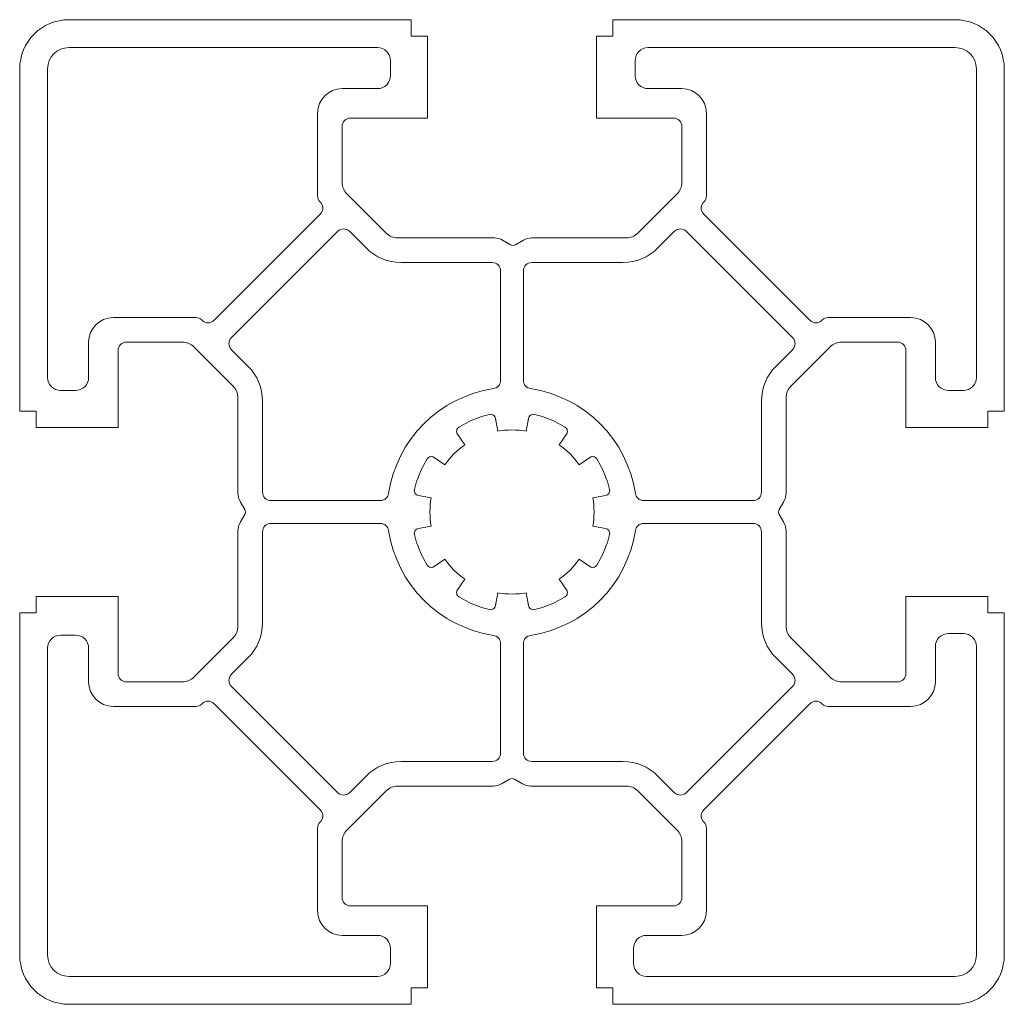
# Model space of a CAD drawing. Header units: millimetres. Extents: x -30 to 30, y -30 to 30.
import ezdxf

# ---------------------------------------------------------------- set-up
doc = ezdxf.new("R2010")
doc.units = ezdxf.units.MM

msp = doc.modelspace()

# ---------------------------------------------------------------- linework, layer by layer
at = {"color": 7, "linetype": 'Continuous', "lineweight": 15}
for p, q in [((-6.15, 30), (-27, 30)), ((-6.15, 29), (-6.15, 30)), ((27, 30), (6.15, 30)), ((6.15, 30), (6.15, 29)), ((-5.15, 29), (-6.15, 29)), ((-5.15, 24), (-5.15, 29)), ((6.15, 29), (5.15, 29)), ((5.15, 29), (5.15, 24)), ((-8.2, 28.3), (-27, 28.3)), ((27, 28.3), (8.3, 28.3)), ((-28.3, 27), (-28.3, 8.2)), ((-7.4, 26.6), (-7.4, 27.5)), ((7.5, 27.5), (7.5, 26.6)), ((28.3, 8.2), (28.3, 27)), ((-30, 27), (-30, 6.15)), ((30, 6.15), (30, 27)), ((-10.35, 25.8), (-8.2, 25.8)), ((8.3, 25.8), (10.35, 25.8)), ((-11.85, 19.262), (-11.85, 24.3)), ((-9.85, 24), (-5.15, 24)), ((5.15, 24), (9.85, 24)), ((11.85, 24.3), (11.85, 19.262)), ((-10.35, 20.09), (-10.35, 23.5)), ((10.35, 23.5), (10.35, 20.09)), ((-7.667, 16.993), (-10.057, 19.383)), ((10.057, 19.383), (7.667, 16.993)), ((-11.671, 18.876), (-11.704, 18.908)), ((11.704, 18.908), (11.671, 18.876)), ((-18.169, 11.671), (-11.671, 18.169)), ((11.671, 18.169), (18.169, 11.671)), ((-10.611, 17.108), (-17.108, 10.611)), ((-8.874, 16.079), (-9.904, 17.108)), ((9.904, 17.108), (8.874, 16.079)), ((17.108, 10.611), (10.611, 17.108)), ((-1.072, 16.7), (-6.96, 16.7)), ((-0.088, 16.287), (-0.572, 16.566)), ((0.696, 16.566), (0.212, 16.287)), ((6.96, 16.7), (1.196, 16.7)), ((-1.2, 15.2), (-6.753, 15.2)), ((6.753, 15.2), (1.2, 15.2)), ((-0.7, 8.011), (-0.7, 14.7)), ((0.7, 14.7), (0.7, 8.011)), ((-24.3, 11.85), (-19.262, 11.85)), ((-18.908, 11.704), (-18.876, 11.671)), ((18.876, 11.671), (18.908, 11.704)), ((19.262, 11.85), (24.3, 11.85)), ((-25.8, 8.2), (-25.8, 10.35)), ((-23.5, 10.35), (-20.09, 10.35)), ((20.09, 10.35), (23.5, 10.35)), ((25.8, 10.35), (25.8, 8.2)), ((-24, 5.15), (-24, 9.85)), ((-19.383, 10.057), (-16.993, 7.667)), ((-17.108, 9.904), (-16.079, 8.874)), ((16.079, 8.874), (17.108, 9.904)), ((16.993, 7.667), (19.383, 10.057)), ((24, 9.85), (24, 5.15)), ((-27.5, 7.4), (-26.6, 7.4)), ((26.6, 7.4), (27.5, 7.4)), ((-16.7, 6.96), (-16.7, 1.134)), ((-15.2, 6.753), (-15.2, 1.2)), ((15.2, 1.2), (15.2, 6.753)), ((16.7, 1.134), (16.7, 6.96)), ((-30, 6.15), (-29, 6.15)), ((-29, 6.15), (-29, 5.15)), ((29, 5.15), (29, 6.15)), ((29, 6.15), (30, 6.15)), ((-0.868, 4.924), (-1.006, 5.704)), ((1.006, 5.704), (0.868, 4.924)), ((-29, 5.15), (-24, 5.15)), ((24, 5.15), (29, 5.15)), ((-3.322, 4.745), (-2.868, 4.096)), ((2.868, 4.096), (3.322, 4.745)), ((-4.096, 2.868), (-4.745, 3.322)), ((4.745, 3.322), (4.096, 2.868)), ((-16.566, 0.634), (-16.287, 0.15)), ((-14.7, 0.7), (-8.011, 0.7)), ((-5.704, 1.006), (-4.924, 0.868)), ((4.924, 0.868), (5.704, 1.006)), ((8.011, 0.7), (14.7, 0.7)), ((16.287, 0.15), (16.566, 0.634)), ((-16.287, -0.15), (-16.566, -0.634)), ((16.566, -0.634), (16.287, -0.15)), ((-16.7, -1.134), (-16.7, -6.96)), ((-15.2, -1.2), (-15.2, -6.753)), ((-8.011, -0.7), (-14.7, -0.7)), ((-4.924, -0.868), (-5.704, -1.006)), ((5.704, -1.006), (4.924, -0.868)), ((14.7, -0.7), (8.011, -0.7)), ((15.2, -6.753), (15.2, -1.2)), ((16.7, -6.96), (16.7, -1.134)), ((-4.745, -3.322), (-4.096, -2.868)), ((4.096, -2.868), (4.745, -3.322)), ((-2.868, -4.096), (-3.322, -4.745)), ((3.322, -4.745), (2.868, -4.096)), ((-24, -5.15), (-29, -5.15)), ((-29, -5.15), (-29, -6.15)), ((-24, -9.85), (-24, -5.15)), ((-1.006, -5.704), (-0.868, -4.924)), ((0.868, -4.924), (1.006, -5.704)), ((29, -5.15), (24, -5.15)), ((24, -5.15), (24, -9.85)), ((29, -6.15), (29, -5.15)), ((-29, -6.15), (-30, -6.15)), ((-30, -6.15), (-30, -27)), ((30, -6.15), (29, -6.15)), ((30, -27), (30, -6.15)), ((-26.6, -7.5), (-27.5, -7.5)), ((-16.993, -7.667), (-19.383, -10.057)), ((19.383, -10.057), (16.993, -7.667)), ((27.5, -7.4), (26.6, -7.4)), ((-28.3, -8.3), (-28.3, -27)), ((-25.8, -10.35), (-25.8, -8.3)), ((-0.7, -14.7), (-0.7, -8.011)), ((0.7, -8.011), (0.7, -14.7)), ((25.8, -8.2), (25.8, -10.35)), ((28.3, -27), (28.3, -8.2)), ((-16.079, -8.874), (-17.108, -9.904)), ((17.108, -9.904), (16.079, -8.874)), ((-20.09, -10.35), (-23.5, -10.35)), ((-17.108, -10.611), (-10.611, -17.108)), ((10.611, -17.108), (17.108, -10.611)), ((23.5, -10.35), (20.09, -10.35)), ((-19.262, -11.85), (-24.3, -11.85)), ((-18.876, -11.671), (-18.908, -11.704)), ((-11.671, -18.169), (-18.169, -11.671)), ((18.169, -11.671), (11.671, -18.169)), ((18.908, -11.704), (18.876, -11.671)), ((24.3, -11.85), (19.262, -11.85)), ((-6.753, -15.2), (-1.2, -15.2)), ((1.2, -15.2), (6.753, -15.2)), ((-9.904, -17.108), (-8.874, -16.079)), ((8.874, -16.079), (9.904, -17.108)), ((-6.96, -16.7), (-1.134, -16.7)), ((-0.634, -16.566), (-0.15, -16.287)), ((0.15, -16.287), (0.634, -16.566)), ((1.134, -16.7), (6.96, -16.7)), ((-10.057, -19.383), (-7.667, -16.993)), ((7.667, -16.993), (10.057, -19.383)), ((-11.704, -18.908), (-11.671, -18.876)), ((11.671, -18.876), (11.704, -18.908)), ((-11.85, -24.3), (-11.85, -19.262)), ((11.85, -19.262), (11.85, -24.3)), ((-10.35, -23.5), (-10.35, -20.09)), ((10.35, -20.09), (10.35, -23.5)), ((-5.15, -24), (-9.85, -24)), ((-5.15, -29), (-5.15, -24)), ((9.85, -24), (5.15, -24)), ((5.15, -24), (5.15, -29)), ((-8.2, -25.8), (-10.35, -25.8)), ((10.35, -25.8), (8.2, -25.8)), ((-7.4, -27.5), (-7.4, -26.6)), ((7.4, -26.6), (7.4, -27.5)), ((-27, -28.3), (-8.2, -28.3)), ((8.2, -28.3), (27, -28.3)), ((-6.15, -30), (-6.15, -29)), ((-6.15, -29), (-5.15, -29)), ((5.15, -29), (6.15, -29)), ((6.15, -29), (6.15, -30)), ((-27, -30), (-6.15, -30)), ((6.15, -30), (27, -30))]:
    msp.add_line(p, q, dxfattribs=at)
for centre, radius, start, end in [((-27, 27), 3, 90, 180), ((27, 27), 3, 0, 90), ((-27, 27), 1.3, 90, 180), ((-8.2, 27.5), 0.8, 0, 90), ((8.3, 27.5), 0.8, 90, 180), ((27, 27), 1.3, 0, 90), ((-8.2, 26.6), 0.8, 270, 0), ((8.3, 26.6), 0.8, 180, 270), ((-10.35, 24.3), 1.5, 90, 180), ((10.35, 24.3), 1.5, 0, 90), ((-9.85, 23.5), 0.5, 90, 180), ((9.85, 23.5), 0.5, 0, 90), ((-9.35, 20.09), 1, 180, 225), ((9.35, 20.09), 1, 315, 0), ((-11.35, 19.262), 0.5, 180, 225), ((11.35, 19.262), 0.5, 315, 0), ((-12.025, 18.522), 0.5, 315, 45), ((12.025, 18.522), 0.5, 135, 225), ((-10.257, 16.754), 0.5, 45, 135), ((-6.96, 17.7), 1, 225, 270), ((6.96, 17.7), 1, 270, 315), ((10.257, 16.754), 0.5, 45, 135), ((-1.072, 15.7), 1, 60, 90), ((0.062, 16.546), 0.3, 240, 300), ((1.196, 15.7), 1, 90, 120), ((-6.753, 18.2), 3, 225, 270), ((6.753, 18.2), 3, 270, 315), ((-1.2, 14.7), 0.5, 0, 90), ((1.2, 14.7), 0.5, 90, 180), ((-24.3, 10.35), 1.5, 90, 180), ((-19.262, 11.35), 0.5, 45, 90), ((-18.522, 12.025), 0.5, 225, 315), ((18.522, 12.025), 0.5, 225, 315), ((19.262, 11.35), 0.5, 90, 135), ((24.3, 10.35), 1.5, 0, 90), ((-23.5, 9.85), 0.5, 90, 180), ((-20.09, 9.35), 1, 45, 90), ((-16.754, 10.257), 0.5, 135, 225), ((16.754, 10.257), 0.5, 315, 45), ((20.09, 9.35), 1, 90, 135), ((23.5, 9.85), 0.5, 0, 90), ((-18.2, 6.753), 3, 0, 45), ((18.2, 6.753), 3, 135, 180), ((-27.5, 8.2), 0.8, 180, 270), ((-26.6, 8.2), 0.8, 270, 0), ((-1.2, 8.011), 0.5, 278.51962, 0), ((1.2, 8.011), 0.5, 180, 261.48036), ((26.6, 8.2), 0.8, 180, 270), ((27.5, 8.2), 0.8, 270, 0), ((-17.7, 6.96), 1, 0, 45), ((0, 0), 7.6, 98.51962, 171.48037), ((0, 0), 7.6, 8.51963, 81.48036), ((17.7, 6.96), 1, 135, 180), ((0, 0), 6.1, 102.9649, 122.0351), ((-1.301, 5.652), 0.3, 10, 102.9649), ((1.301, 5.652), 0.3, 77.0351, 170), ((0, 0), 6.1, 57.9649, 77.0351), ((-3.077, 4.917), 0.3, 122.0351, 215), ((0, 0), 5, 80, 100), ((3.077, 4.917), 0.3, 325, 57.9649), ((0, 0), 5, 125, 145), ((0, 0), 5, 35, 55), ((0, 0), 6.1, 147.9649, 167.0351), ((-4.917, 3.077), 0.3, 55, 147.9649), ((4.917, 3.077), 0.3, 32.0351, 125), ((0, 0), 6.1, 12.9649, 32.0351), ((-14.7, 1.2), 0.5, 180, 270), ((-5.652, 1.301), 0.3, 167.0351, 260), ((5.652, 1.301), 0.3, 280, 12.9649), ((14.7, 1.2), 0.5, 270, 0), ((-15.7, 1.134), 1, 180, 210), ((-8.011, 1.2), 0.5, 270, 351.48037), ((0, 0), 5, 170, 190), ((0, 0), 5, 350, 10), ((8.011, 1.2), 0.5, 188.51963, 270), ((15.7, 1.134), 1, 330, 0), ((-16.546, 0), 0.3, 330, 30), ((16.546, 0), 0.3, 150, 210), ((-15.7, -1.134), 1, 150, 180), ((-14.7, -1.2), 0.5, 90, 180), ((-8.011, -1.2), 0.5, 8.51962, 90), ((0, 0), 7.6, 188.51962, 261.48038), ((-5.652, -1.301), 0.3, 100, 192.9649), ((0, 0), 7.6, 278.51964, 351.48038), ((5.652, -1.301), 0.3, 347.0351, 80), ((8.011, -1.2), 0.5, 90, 171.48038), ((14.7, -1.2), 0.5, 0, 90), ((15.7, -1.134), 1, 0, 30), ((0, 0), 6.1, 192.9649, 212.0351), ((0, 0), 6.1, 327.9649, 347.0351), ((0, 0), 5, 215, 235), ((0, 0), 5, 305, 325), ((-4.917, -3.077), 0.3, 212.0351, 305), ((4.917, -3.077), 0.3, 235, 327.9649), ((-3.077, -4.917), 0.3, 145, 237.9649), ((3.077, -4.917), 0.3, 302.0351, 35), ((0, 0), 6.1, 237.9649, 257.0351), ((0, 0), 5, 260, 280), ((0, 0), 6.1, 282.9649, 302.0351), ((-1.301, -5.652), 0.3, 257.0351, 350), ((1.301, -5.652), 0.3, 190, 282.9649), ((-17.7, -6.96), 1, 315, 0), ((-18.2, -6.753), 3, 315, 0), ((18.2, -6.753), 3, 180, 225), ((17.7, -6.96), 1, 180, 225), ((-27.5, -8.3), 0.8, 90, 180), ((-26.6, -8.3), 0.8, 0, 90), ((-1.2, -8.011), 0.5, 0, 81.48038), ((1.2, -8.011), 0.5, 98.51964, 180), ((26.6, -8.2), 0.8, 90, 180), ((27.5, -8.2), 0.8, 0, 90), ((-23.5, -9.85), 0.5, 180, 270), ((-20.09, -9.35), 1, 270, 315), ((-16.754, -10.257), 0.5, 135, 225), ((16.754, -10.257), 0.5, 315, 45), ((20.09, -9.35), 1, 225, 270), ((23.5, -9.85), 0.5, 270, 0), ((-24.3, -10.35), 1.5, 180, 270), ((24.3, -10.35), 1.5, 270, 0), ((-19.262, -11.35), 0.5, 270, 315), ((-18.522, -12.025), 0.5, 45, 135), ((18.522, -12.025), 0.5, 45, 135), ((19.262, -11.35), 0.5, 225, 270), ((-1.2, -14.7), 0.5, 270, 0), ((1.2, -14.7), 0.5, 180, 270), ((-6.753, -18.2), 3, 90, 135), ((6.753, -18.2), 3, 45, 90), ((-6.96, -17.7), 1, 90, 135), ((-1.134, -15.7), 1, 270, 300), ((0, -16.546), 0.3, 60, 120), ((1.134, -15.7), 1, 240, 270), ((6.96, -17.7), 1, 45, 90), ((-10.257, -16.754), 0.5, 225, 315), ((10.257, -16.754), 0.5, 225, 315), ((-12.025, -18.522), 0.5, 315, 45), ((12.025, -18.522), 0.5, 135, 225), ((-11.35, -19.262), 0.5, 135, 180), ((11.35, -19.262), 0.5, 0, 45), ((-9.35, -20.09), 1, 135, 180), ((9.35, -20.09), 1, 0, 45), ((-9.85, -23.5), 0.5, 180, 270), ((9.85, -23.5), 0.5, 270, 0), ((-10.35, -24.3), 1.5, 180, 270), ((10.35, -24.3), 1.5, 270, 0), ((-8.2, -26.6), 0.8, 0, 90), ((8.2, -26.6), 0.8, 90, 180), ((-27, -27), 3, 180, 270), ((-27, -27), 1.3, 180, 270), ((27, -27), 1.3, 270, 0), ((27, -27), 3, 270, 0), ((-8.2, -27.5), 0.8, 270, 0), ((8.2, -27.5), 0.8, 180, 270)]:
    msp.add_arc(centre, radius, start, end, dxfattribs=at)

doc.saveas('drawing.dxf')
